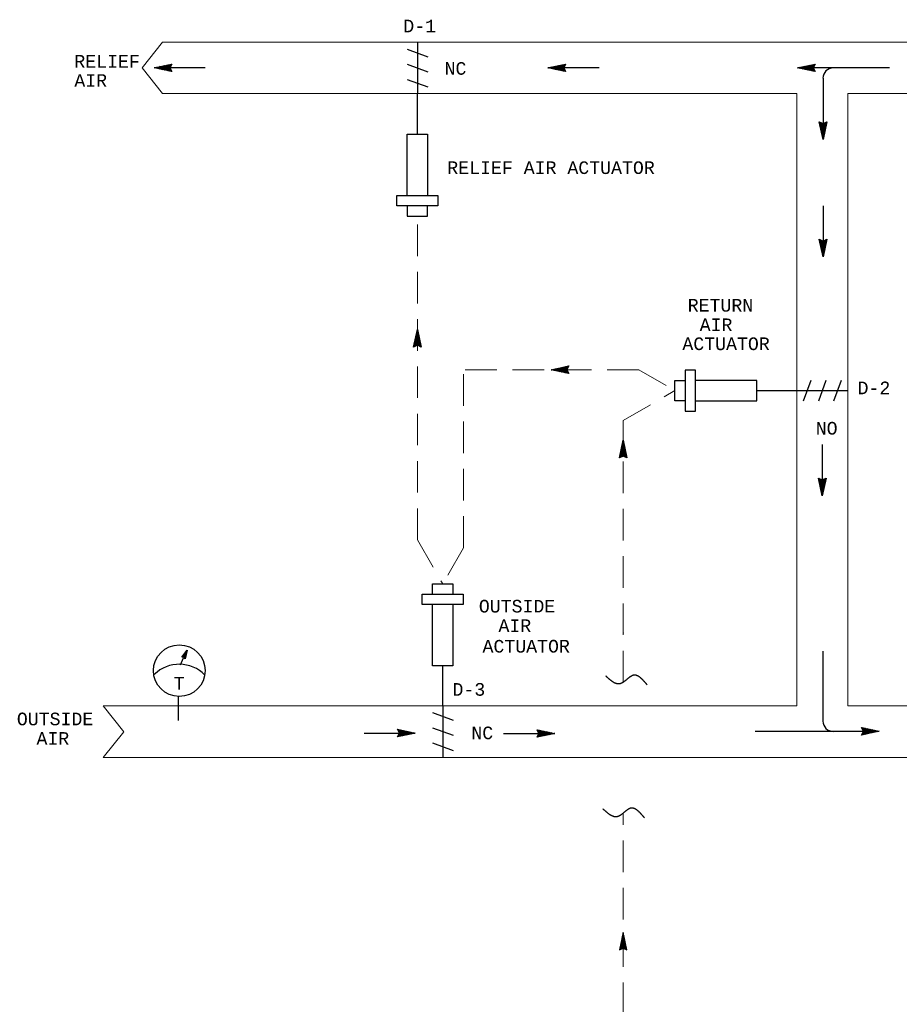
# Model space of a CAD drawing. Header units: inches. Extents: x 3.3 to 32.1, y 0.4 to 19.
# Tile 2 of 4: x 3.3 to 10.3, y 8.6 to 16.4. Entities that reach past the tile are written whole.
import ezdxf
from ezdxf.enums import TextEntityAlignment as Align

# ---------------------------------------------------------------- set-up
doc = ezdxf.new("R2010")
doc.units = ezdxf.units.IN
doc.header["$MEASUREMENT"] = 0
doc.linetypes.add('HIDDEN', pattern=[0.375, 0.25, -0.125])
for name, color, linetype, lineweight in [('M-ANNO-SYMB', 6, 'Continuous', 30), ('M-ANNO-TEXT', 2, 'Continuous', 30), ('M-DIAG-GRPH', 6, 'Continuous', 13)]:
    doc.layers.add(name, color=color, linetype=linetype, lineweight=lineweight)
doc.styles.add('CONTROLTXT', font='monotxt.shx', dxfattribs={"height": 0.1})

msp = doc.modelspace()

# ---------------------------------------------------------------- linework, layer by layer
at = {"layer": 'M-ANNO-SYMB', "linetype": 'Continuous'}
for p, q in [((6.474, 16.2478), (6.474, 15.8427)), ((6.3924, 16.1927), (6.5557, 16.1332)), ((4.3868, 16.0452), (4.5268, 16.0752)), ((4.7919, 16.0452), (4.3868, 16.0452)), ((4.5268, 16.0152), (4.3868, 16.0452)), ((4.3894, 16.0458), (4.3909, 16.0443)), ((4.3935, 16.0467), (4.3911, 16.0443)), ((4.3981, 16.0477), (4.4044, 16.0415)), ((4.407, 16.0496), (4.3999, 16.0425)), ((4.4069, 16.0496), (4.4179, 16.0386)), ((4.4205, 16.0525), (4.4086, 16.0406)), ((4.4156, 16.0513), (4.4314, 16.0357)), ((4.434, 16.0553), (4.4173, 16.0387)), ((4.4244, 16.0532), (4.4449, 16.0327)), ((4.4475, 16.0582), (4.426, 16.0368)), ((4.4331, 16.0551), (4.4584, 16.0298)), ((4.461, 16.0611), (4.4348, 16.035)), ((4.4419, 16.057), (4.4719, 16.027)), ((4.4745, 16.064), (4.4435, 16.0331)), ((4.4505, 16.0588), (4.4854, 16.0241)), ((4.488, 16.067), (4.4523, 16.0312)), ((4.4593, 16.0607), (4.4989, 16.0212)), ((4.5015, 16.0698), (4.461, 16.0293)), ((4.468, 16.0626), (4.5124, 16.0183)), ((4.515, 16.0727), (4.4698, 16.0275)), ((4.4768, 16.0645), (4.5259, 16.0155)), ((4.5254, 16.0726), (4.4785, 16.0256)), ((4.4855, 16.0663), (4.5169, 16.0351)), ((4.5148, 16.0513), (4.4872, 16.0237)), ((4.4943, 16.0682), (4.5137, 16.0488)), ((4.5143, 16.0402), (4.4959, 16.0218)), ((4.503, 16.0701), (4.5172, 16.056)), ((4.5178, 16.0331), (4.5047, 16.02)), ((4.5268, 16.0752), (4.5118, 16.0452)), ((4.5118, 16.072), (4.5207, 16.0631)), ((4.5118, 16.0452), (4.5268, 16.0152)), ((4.5214, 16.0261), (4.5134, 16.0181)), ((4.5205, 16.0738), (4.5243, 16.0701)), ((4.5249, 16.019), (4.5222, 16.0162)), ((6.3924, 16.0732), (6.5557, 16.0135)), ((7.5093, 16.0452), (7.6493, 16.0752)), ((7.9144, 16.0452), (7.5093, 16.0452)), ((7.6493, 16.0152), (7.5093, 16.0452)), ((7.5119, 16.0458), (7.5134, 16.0443)), ((7.5161, 16.0467), (7.5137, 16.0443)), ((7.5207, 16.0477), (7.5269, 16.0415)), ((7.5296, 16.0496), (7.5224, 16.0425)), ((7.5294, 16.0496), (7.5404, 16.0386)), ((7.5431, 16.0525), (7.5312, 16.0406)), ((7.5382, 16.0513), (7.554, 16.0357)), ((7.5566, 16.0553), (7.5398, 16.0387)), ((7.5469, 16.0532), (7.5675, 16.0327)), ((7.5701, 16.0582), (7.5486, 16.0368)), ((7.5557, 16.0551), (7.581, 16.0298)), ((7.5836, 16.0611), (7.5573, 16.035)), ((7.5645, 16.057), (7.5945, 16.027)), ((7.5971, 16.064), (7.5661, 16.0331)), ((7.5731, 16.0588), (7.608, 16.0241)), ((7.6106, 16.067), (7.5748, 16.0312)), ((7.5818, 16.0607), (7.6215, 16.0212)), ((7.6241, 16.0698), (7.5836, 16.0293)), ((7.5906, 16.0626), (7.635, 16.0183)), ((7.6376, 16.0727), (7.5923, 16.0275)), ((7.5993, 16.0645), (7.6485, 16.0155)), ((7.648, 16.0726), (7.6011, 16.0256)), ((7.6081, 16.0663), (7.6395, 16.0351)), ((7.6373, 16.0513), (7.6097, 16.0237)), ((7.6168, 16.0682), (7.6362, 16.0488)), ((7.6368, 16.0402), (7.6185, 16.0218)), ((7.6256, 16.0701), (7.6397, 16.056)), ((7.6403, 16.0331), (7.6272, 16.02)), ((7.6493, 16.0752), (7.6343, 16.0452)), ((7.6343, 16.072), (7.6432, 16.0631)), ((7.6343, 16.0452), (7.6493, 16.0152)), ((7.644, 16.0261), (7.636, 16.0181)), ((7.6431, 16.0738), (7.6468, 16.0701)), ((7.6475, 16.019), (7.6447, 16.0162)), ((9.4873, 16.0452), (9.6274, 16.0752)), ((10.2153, 16.0452), (9.4873, 16.0452)), ((9.6274, 16.0152), (9.4873, 16.0452)), ((9.49, 16.0458), (9.4915, 16.0443)), ((9.4941, 16.0467), (9.4917, 16.0443)), ((9.4987, 16.0477), (9.505, 16.0415)), ((9.5076, 16.0496), (9.5005, 16.0425)), ((9.5075, 16.0496), (9.5185, 16.0386)), ((9.5211, 16.0525), (9.5092, 16.0406)), ((9.5162, 16.0513), (9.532, 16.0357)), ((9.5346, 16.0553), (9.5178, 16.0387)), ((9.525, 16.0532), (9.5455, 16.0327)), ((9.5481, 16.0582), (9.5266, 16.0368)), ((9.5337, 16.0551), (9.559, 16.0298)), ((9.5616, 16.0611), (9.5353, 16.035)), ((9.5425, 16.057), (9.5725, 16.027)), ((9.5751, 16.064), (9.5441, 16.0331)), ((9.5511, 16.0588), (9.586, 16.0241)), ((9.5886, 16.067), (9.5528, 16.0312)), ((9.5598, 16.0607), (9.5995, 16.0212)), ((9.6021, 16.0698), (9.5616, 16.0293)), ((9.5686, 16.0626), (9.613, 16.0183)), ((9.6156, 16.0727), (9.5703, 16.0275)), ((9.5773, 16.0645), (9.6265, 16.0155)), ((9.626, 16.0726), (9.5791, 16.0256)), ((9.5861, 16.0663), (9.6175, 16.0351)), ((9.6154, 16.0513), (9.5877, 16.0237)), ((9.5949, 16.0682), (9.6142, 16.0488)), ((9.6149, 16.0402), (9.5965, 16.0218)), ((9.6036, 16.0701), (9.6177, 16.056)), ((9.6184, 16.0331), (9.6052, 16.02)), ((9.6274, 16.0752), (9.6124, 16.0452)), ((9.6124, 16.072), (9.6212, 16.0631)), ((9.6124, 16.0452), (9.6274, 16.0152)), ((9.622, 16.0261), (9.614, 16.0181)), ((9.6211, 16.0738), (9.6249, 16.0701)), ((9.6255, 16.019), (9.6227, 16.0162)), ((6.3924, 15.9534), (6.5557, 15.8937)), ((9.6899, 15.9642), (9.6899, 15.4781)), ((9.6899, 15.4781), (9.6599, 15.6181)), ((9.6599, 15.6181), (9.6899, 15.6031)), ((9.6612, 15.6118), (9.665, 15.6156)), ((9.6625, 15.6167), (9.7095, 15.5698)), ((9.6631, 15.6031), (9.672, 15.612)), ((9.6706, 15.5681), (9.7196, 15.6172)), ((9.7199, 15.6181), (9.6899, 15.4781)), ((9.6899, 15.6031), (9.7199, 15.6181)), ((9.709, 15.6127), (9.717, 15.6047)), ((9.7161, 15.6162), (9.7189, 15.6135)), ((9.6624, 15.6063), (9.7076, 15.5611)), ((9.665, 15.5943), (9.6791, 15.6085)), ((9.6652, 15.5928), (9.7058, 15.5523)), ((9.6669, 15.5856), (9.6863, 15.605)), ((9.6681, 15.5793), (9.7039, 15.5436)), ((9.6687, 15.5768), (9.7, 15.6082)), ((9.6711, 15.5658), (9.702, 15.5348)), ((9.6725, 15.5593), (9.7168, 15.6037)), ((9.674, 15.5523), (9.7001, 15.5261)), ((9.6744, 15.5506), (9.7139, 15.5902)), ((9.6762, 15.5418), (9.711, 15.5767)), ((9.6769, 15.5388), (9.6983, 15.5173)), ((9.6781, 15.5332), (9.7081, 15.5632)), ((9.68, 15.5244), (9.7053, 15.5497)), ((9.6819, 15.5157), (9.7024, 15.5362)), ((9.6838, 15.6061), (9.7114, 15.5785)), ((9.6949, 15.6056), (9.7133, 15.5872)), ((9.702, 15.6091), (9.7151, 15.596)), ((9.6797, 15.5253), (9.6964, 15.5086)), ((9.6826, 15.5118), (9.6945, 15.4999)), ((9.6838, 15.5069), (9.6994, 15.5227)), ((9.6855, 15.4982), (9.6965, 15.5092)), ((9.6855, 15.4983), (9.6926, 15.4912)), ((9.6874, 15.4894), (9.6936, 15.4957)), ((9.6884, 15.4848), (9.6908, 15.4824)), ((9.6893, 15.4807), (9.6908, 15.4822)), ((6.3119, 14.9514), (6.3119, 15.0324)), ((6.3119, 15.0324), (6.636, 15.0324)), ((6.636, 15.0324), (6.636, 14.9514)), ((6.636, 14.9514), (6.3119, 14.9514)), ((6.3929, 14.9514), (6.3929, 14.8704)), ((6.555, 14.8704), (6.555, 14.9514)), ((9.6899, 14.9514), (9.6899, 14.5463)), ((6.3929, 14.8704), (6.555, 14.8704)), ((9.6899, 14.5463), (9.6599, 14.6864)), ((9.6599, 14.6864), (9.6899, 14.6714)), ((9.6612, 14.6801), (9.665, 14.6839)), ((9.6624, 14.6746), (9.7076, 14.6293)), ((9.6625, 14.685), (9.7095, 14.6381)), ((9.6631, 14.6714), (9.672, 14.6802)), ((9.665, 14.6626), (9.6791, 14.6767)), ((9.6669, 14.6538), (9.6863, 14.6732)), ((9.6687, 14.6451), (9.7, 14.6765)), ((9.6706, 14.6363), (9.7196, 14.6855)), ((9.6838, 14.6744), (9.7114, 14.6467)), ((9.7199, 14.6864), (9.6899, 14.5463)), ((9.6899, 14.6714), (9.7199, 14.6864)), ((9.6949, 14.6739), (9.7133, 14.6555)), ((9.702, 14.6774), (9.7151, 14.6642)), ((9.709, 14.681), (9.717, 14.673)), ((9.7161, 14.6845), (9.7189, 14.6817)), ((9.6652, 14.6611), (9.7058, 14.6206)), ((9.6681, 14.6476), (9.7039, 14.6118)), ((9.6711, 14.6341), (9.702, 14.6031)), ((9.6725, 14.6276), (9.7168, 14.672)), ((9.674, 14.6206), (9.7001, 14.5943)), ((9.6744, 14.6188), (9.7139, 14.6585)), ((9.6762, 14.6101), (9.711, 14.645)), ((9.6769, 14.6071), (9.6983, 14.5856)), ((9.6781, 14.6015), (9.7081, 14.6315)), ((9.68, 14.5927), (9.7053, 14.618)), ((9.6819, 14.584), (9.7024, 14.6045)), ((9.6797, 14.5936), (9.6964, 14.5768)), ((9.6826, 14.5801), (9.6945, 14.5682)), ((9.6838, 14.5752), (9.6994, 14.591)), ((9.6855, 14.5665), (9.6965, 14.5775)), ((9.6855, 14.5666), (9.6926, 14.5594)), ((9.6874, 14.5577), (9.6936, 14.564)), ((9.6884, 14.5531), (9.6908, 14.5507)), ((9.6893, 14.5489), (9.6908, 14.5504)), ((6.444, 13.8318), (6.474, 13.9719)), ((6.474, 13.9719), (6.504, 13.8318)), ((6.4895, 13.8994), (6.45, 13.8597)), ((6.4876, 13.9081), (6.4528, 13.8732)), ((6.4857, 13.9167), (6.4557, 13.8867)), ((6.4986, 13.8571), (6.4581, 13.8976)), ((6.4838, 13.9255), (6.4586, 13.9002)), ((6.4957, 13.8706), (6.46, 13.9064)), ((6.482, 13.9342), (6.4615, 13.9137)), ((6.4927, 13.8841), (6.4618, 13.9151)), ((6.4898, 13.8976), (6.4637, 13.9239)), ((6.4801, 13.943), (6.4645, 13.9272)), ((6.487, 13.9111), (6.4656, 13.9326)), ((6.4783, 13.9517), (6.4673, 13.9407)), ((6.4841, 13.9246), (6.4675, 13.9414)), ((6.4812, 13.9381), (6.4693, 13.95)), ((6.4765, 13.9605), (6.4702, 13.9542)), ((6.4783, 13.9516), (6.4712, 13.9587)), ((6.4746, 13.9693), (6.4731, 13.9678)), ((6.4755, 13.9651), (6.4731, 13.9675)), ((6.474, 13.8468), (6.444, 13.8318)), ((6.4932, 13.8819), (6.4442, 13.8327)), ((6.4477, 13.8337), (6.445, 13.8365)), ((6.4548, 13.8372), (6.4468, 13.8452)), ((6.4913, 13.8906), (6.4471, 13.8462)), ((6.4618, 13.8408), (6.4487, 13.854)), ((6.469, 13.8443), (6.4506, 13.8627)), ((6.4801, 13.8438), (6.4525, 13.8715)), ((6.5013, 13.8332), (6.4543, 13.8801)), ((6.5015, 13.8436), (6.4562, 13.8889)), ((6.4951, 13.8731), (6.4638, 13.8417)), ((6.504, 13.8318), (6.474, 13.8468)), ((6.497, 13.8643), (6.4776, 13.845)), ((6.4988, 13.8556), (6.4847, 13.8415)), ((6.5007, 13.8468), (6.4918, 13.838)), ((6.5026, 13.8381), (6.4988, 13.8343)), ((7.5345, 13.6519), (7.6745, 13.6819)), ((7.5683, 13.6591), (7.5564, 13.6473)), ((7.5634, 13.658), (7.5791, 13.6424)), ((7.5818, 13.662), (7.565, 13.6454)), ((7.5721, 13.6599), (7.5927, 13.6394)), ((7.5953, 13.6649), (7.5738, 13.6435)), ((7.5809, 13.6618), (7.6062, 13.6365)), ((7.6088, 13.6678), (7.5825, 13.6416)), ((7.5897, 13.6636), (7.6197, 13.6336)), ((7.6223, 13.6707), (7.5913, 13.6398)), ((7.5983, 13.6655), (7.6332, 13.6308)), ((7.6358, 13.6737), (7.6, 13.6379)), ((7.607, 13.6674), (7.6467, 13.6279)), ((7.6493, 13.6765), (7.6088, 13.636)), ((7.6158, 13.6693), (7.6602, 13.625)), ((7.6628, 13.6794), (7.6175, 13.6341)), ((7.6245, 13.6712), (7.6737, 13.6221)), ((7.6732, 13.6793), (7.6263, 13.6323)), ((7.6333, 13.673), (7.6647, 13.6418)), ((7.6625, 13.658), (7.6349, 13.6304)), ((7.642, 13.6749), (7.6614, 13.6555)), ((7.6508, 13.6768), (7.6649, 13.6626)), ((7.6745, 13.6819), (7.6595, 13.6519)), ((7.6595, 13.6787), (7.6684, 13.6698)), ((7.6683, 13.6805), (7.672, 13.6768)), ((7.6745, 13.6219), (7.5345, 13.6519)), ((7.5371, 13.6525), (7.5386, 13.651)), ((7.5413, 13.6534), (7.5389, 13.651)), ((7.5459, 13.6544), (7.5521, 13.6481)), ((7.5548, 13.6563), (7.5476, 13.6491)), ((7.5546, 13.6563), (7.5656, 13.6453)), ((7.662, 13.6469), (7.6437, 13.6285)), ((7.6655, 13.6398), (7.6524, 13.6266)), ((7.6595, 13.6519), (7.6745, 13.6219)), ((7.6692, 13.6328), (7.6612, 13.6248)), ((7.6727, 13.6256), (7.6699, 13.6229)), ((8.6778, 13.6486), (8.5968, 13.6486)), ((8.5968, 13.6486), (8.5968, 13.3245)), ((8.6778, 13.3245), (8.6778, 13.6486)), ((8.5157, 13.4056), (8.5157, 13.5676)), ((8.5157, 13.5676), (8.5968, 13.5676)), ((9.5357, 13.4049), (9.5955, 13.5682)), ((9.6555, 13.4049), (9.7153, 13.5682)), ((9.7753, 13.4049), (9.8348, 13.5682)), ((9.4807, 13.4865), (9.8858, 13.4865)), ((8.5968, 13.4056), (8.5157, 13.4056)), ((8.5968, 13.3245), (8.6778, 13.3245)), ((8.0755, 12.9528), (8.1055, 13.0929)), ((8.1172, 13.0377), (8.0872, 13.0077)), ((8.1154, 13.0465), (8.0901, 13.0212)), ((8.1135, 13.0552), (8.093, 13.0347)), ((8.1242, 13.0051), (8.0934, 13.0361)), ((8.1214, 13.0186), (8.0952, 13.0449)), ((8.1116, 13.064), (8.096, 13.0482)), ((8.1185, 13.0321), (8.0971, 13.0536)), ((8.1099, 13.0727), (8.0989, 13.0617)), ((8.1156, 13.0456), (8.099, 13.0624)), ((8.1127, 13.0591), (8.1009, 13.071)), ((8.108, 13.0815), (8.1017, 13.0752)), ((8.1099, 13.0726), (8.1027, 13.0797)), ((8.1061, 13.0902), (8.1046, 13.0887)), ((8.107, 13.0861), (8.1046, 13.0885)), ((8.1055, 13.0929), (8.1355, 12.9528)), ((9.6834, 13.0589), (9.6834, 12.6538)), ((8.1055, 12.9678), (8.0755, 12.9528)), ((8.1247, 13.0028), (8.0757, 12.9537)), ((8.0792, 12.9547), (8.0765, 12.9575)), ((8.0864, 12.9582), (8.0783, 12.9662)), ((8.1229, 13.0116), (8.0786, 12.9672)), ((8.0934, 12.9618), (8.0802, 12.975)), ((8.121, 13.0204), (8.0815, 12.9807)), ((8.1005, 12.9653), (8.0821, 12.9837)), ((8.1116, 12.9648), (8.084, 12.9925)), ((8.1191, 13.0291), (8.0843, 12.9942)), ((8.1329, 12.9542), (8.0859, 13.0011)), ((8.133, 12.9646), (8.0877, 13.0098)), ((8.1301, 12.9781), (8.0896, 13.0186)), ((8.1272, 12.9916), (8.0915, 13.0274)), ((8.1266, 12.9941), (8.0954, 12.9627)), ((8.1355, 12.9528), (8.1055, 12.9678)), ((8.1285, 12.9853), (8.1091, 12.966)), ((8.1304, 12.9766), (8.1162, 12.9625)), ((8.1322, 12.9678), (8.1234, 12.959)), ((8.1341, 12.9591), (8.1304, 12.9553)), ((9.6834, 12.6538), (9.6534, 12.7939)), ((9.6534, 12.7939), (9.6834, 12.7789)), ((9.6547, 12.7876), (9.6585, 12.7914)), ((9.6559, 12.7821), (9.7011, 12.7369)), ((9.656, 12.7925), (9.703, 12.7456)), ((9.6566, 12.7789), (9.6655, 12.7877)), ((9.6585, 12.7701), (9.6726, 12.7842)), ((9.6587, 12.7686), (9.6993, 12.7281)), ((9.6604, 12.7614), (9.6797, 12.7807)), ((9.6616, 12.7551), (9.6974, 12.7193)), ((9.6622, 12.7526), (9.6935, 12.784)), ((9.6641, 12.7439), (9.7131, 12.793)), ((9.6646, 12.7416), (9.6955, 12.7106)), ((9.666, 12.7351), (9.7103, 12.7795)), ((9.6675, 12.7281), (9.6936, 12.7018)), ((9.6679, 12.7264), (9.7074, 12.766)), ((9.6697, 12.7176), (9.7045, 12.7525)), ((9.6716, 12.709), (9.7016, 12.739)), ((9.6735, 12.7002), (9.6988, 12.7255)), ((9.6772, 12.7819), (9.7049, 12.7542)), ((9.7134, 12.7939), (9.6834, 12.6538)), ((9.6834, 12.7789), (9.7134, 12.7939)), ((9.6884, 12.7814), (9.7068, 12.763)), ((9.6955, 12.7849), (9.7086, 12.7717)), ((9.7025, 12.7885), (9.7105, 12.7805)), ((9.7096, 12.792), (9.7124, 12.7892)), ((9.6704, 12.7146), (9.6918, 12.6931)), ((9.6732, 12.7011), (9.6899, 12.6843)), ((9.6754, 12.6915), (9.6959, 12.712)), ((9.6761, 12.6876), (9.688, 12.6757)), ((9.6772, 12.6827), (9.6929, 12.6985)), ((9.679, 12.674), (9.69, 12.685)), ((9.679, 12.6741), (9.6861, 12.667)), ((9.6809, 12.6652), (9.6871, 12.6715)), ((9.6819, 12.6606), (9.6843, 12.6582)), ((9.6828, 12.6565), (9.6843, 12.658)), ((6.5938, 11.8735), (6.5938, 11.9545)), ((6.5938, 11.9545), (6.7559, 11.9545)), ((6.7559, 11.9545), (6.7559, 11.8735)), ((6.5128, 11.7925), (6.5128, 11.8735)), ((6.5128, 11.8735), (6.8369, 11.8735)), ((6.8369, 11.8735), (6.8369, 11.7925)), ((6.8369, 11.7925), (6.5128, 11.7925)), ((4.6073, 11.3736), (4.6484, 11.4296)), ((4.6417, 11.3987), (4.6195, 11.3902)), ((4.6426, 11.4029), (4.6234, 11.3956)), ((4.6351, 11.3674), (4.6241, 11.3964)), ((4.6365, 11.374), (4.6266, 11.3999)), ((4.6435, 11.4071), (4.6274, 11.401)), ((4.6379, 11.3805), (4.6292, 11.4034)), ((4.6444, 11.4113), (4.6313, 11.4063)), ((4.6393, 11.3871), (4.6318, 11.4069)), ((4.6484, 11.4296), (4.6339, 11.3617)), ((4.6407, 11.3936), (4.6343, 11.4104)), ((4.6454, 11.4156), (4.6353, 11.4117)), ((4.6421, 11.4001), (4.6369, 11.4139)), ((4.6463, 11.4198), (4.6393, 11.4171)), ((4.6435, 11.4067), (4.6394, 11.4174)), ((4.6449, 11.4132), (4.642, 11.4208)), ((9.6889, 11.4216), (9.6889, 10.8661)), ((4.6236, 11.3743), (4.6073, 11.3736)), ((4.639, 11.386), (4.6076, 11.374)), ((4.6132, 11.3738), (4.6113, 11.379)), ((4.6399, 11.3902), (4.6116, 11.3794)), ((4.617, 11.3741), (4.6138, 11.3825)), ((4.6408, 11.3944), (4.6155, 11.3848)), ((4.6209, 11.3742), (4.6164, 11.386)), ((4.6381, 11.3817), (4.6181, 11.3741)), ((4.6257, 11.3718), (4.619, 11.3895)), ((4.633, 11.3629), (4.6215, 11.3929)), ((4.6339, 11.3617), (4.6236, 11.3743)), ((4.6372, 11.3775), (4.6248, 11.3728)), ((4.6363, 11.3732), (4.6273, 11.3698)), ((4.6354, 11.369), (4.6297, 11.3668)), ((4.6345, 11.3648), (4.6321, 11.3638)), ((4.5782, 11.0604), (4.5782, 10.8723)), ((6.5932, 10.934), (6.7565, 10.8745)), ((6.6747, 10.989), (6.6747, 10.5839)), ((6.0511, 10.772), (6.4562, 10.772)), ((6.3161, 10.802), (6.4562, 10.772)), ((6.3311, 10.772), (6.3161, 10.802)), ((6.4562, 10.772), (6.3161, 10.742)), ((6.3161, 10.742), (6.3311, 10.772)), ((6.3661, 10.7527), (6.317, 10.8017)), ((6.3175, 10.7446), (6.3644, 10.7916)), ((6.318, 10.7982), (6.3208, 10.801)), ((6.3215, 10.7911), (6.3295, 10.7991)), ((6.3251, 10.7841), (6.3383, 10.7972)), ((6.3574, 10.7508), (6.326, 10.7821)), ((6.3279, 10.7445), (6.3731, 10.7897)), ((6.3281, 10.7658), (6.3558, 10.7935)), ((6.3286, 10.777), (6.347, 10.7954)), ((6.3749, 10.7546), (6.3305, 10.7989)), ((6.3414, 10.7473), (6.3819, 10.7878)), ((6.3836, 10.7565), (6.344, 10.796)), ((6.3549, 10.7502), (6.3906, 10.786)), ((6.3924, 10.7583), (6.3575, 10.7931)), ((6.3684, 10.7532), (6.3994, 10.7841)), ((6.401, 10.7602), (6.371, 10.7902)), ((6.3819, 10.7561), (6.4082, 10.7822)), ((6.4098, 10.7621), (6.3845, 10.7873)), ((6.3954, 10.759), (6.4169, 10.7803)), ((6.4185, 10.764), (6.398, 10.7845)), ((6.4089, 10.7618), (6.4257, 10.7785)), ((6.4273, 10.7658), (6.4115, 10.7815)), ((6.4224, 10.7647), (6.4343, 10.7766)), ((6.436, 10.7676), (6.425, 10.7786)), ((6.4359, 10.7676), (6.443, 10.7747)), ((6.4448, 10.7695), (6.4385, 10.7757)), ((6.4494, 10.7705), (6.4518, 10.7728)), ((6.4535, 10.7713), (6.452, 10.7728)), ((6.5932, 10.8145), (6.7565, 10.755)), ((7.4229, 10.7987), (7.563, 10.7687)), ((7.4379, 10.7687), (7.4229, 10.7987)), ((7.4729, 10.7495), (7.4238, 10.7985)), ((7.4243, 10.7413), (7.4712, 10.7884)), ((7.4248, 10.795), (7.4275, 10.7977)), ((7.4283, 10.7878), (7.4363, 10.7959)), ((7.4319, 10.7808), (7.445, 10.794)), ((7.4642, 10.7476), (7.4328, 10.7788)), ((7.4347, 10.7412), (7.4799, 10.7865)), ((7.4349, 10.7626), (7.4626, 10.7902)), ((7.4354, 10.7737), (7.4538, 10.7921)), ((7.4817, 10.7513), (7.4373, 10.7956)), ((7.4482, 10.7441), (7.4887, 10.7846)), ((7.4904, 10.7532), (7.4508, 10.7927)), ((7.4617, 10.747), (7.4974, 10.7827)), ((7.4992, 10.7551), (7.4643, 10.7899)), ((7.4752, 10.75), (7.5062, 10.7808)), ((7.5078, 10.757), (7.4778, 10.787)), ((7.4887, 10.7528), (7.5149, 10.779)), ((7.5166, 10.7588), (7.4913, 10.7841)), ((7.5022, 10.7557), (7.5237, 10.7771)), ((7.5253, 10.7607), (7.5048, 10.7812)), ((7.5157, 10.7586), (7.5324, 10.7752)), ((7.5341, 10.7626), (7.5183, 10.7782)), ((7.5292, 10.7615), (7.5411, 10.7733)), ((7.5428, 10.7643), (7.5318, 10.7753)), ((7.5427, 10.7643), (7.5498, 10.7715)), ((7.5516, 10.7662), (7.5453, 10.7725)), ((9.1525, 10.7865), (10.1355, 10.7865)), ((9.9955, 10.8165), (10.1355, 10.7865)), ((10.0105, 10.7865), (9.9955, 10.8165)), ((10.1355, 10.7865), (9.9955, 10.7565)), ((9.9955, 10.7565), (10.0105, 10.7865)), ((10.0455, 10.7672), (9.9963, 10.8162)), ((9.9968, 10.7591), (10.0437, 10.8061)), ((9.9973, 10.8127), (10.0001, 10.8155)), ((10.0008, 10.8056), (10.0088, 10.8136)), ((10.0045, 10.7986), (10.0176, 10.8117)), ((10.0192, 10.7616), (10.0051, 10.7757)), ((10.0367, 10.7653), (10.0053, 10.7966)), ((10.0072, 10.759), (10.0525, 10.8042)), ((10.0075, 10.7803), (10.0351, 10.808)), ((10.008, 10.7915), (10.0263, 10.8099)), ((10.028, 10.7635), (10.0086, 10.7828)), ((10.0542, 10.7691), (10.0098, 10.8134)), ((10.0207, 10.7618), (10.0612, 10.8024)), ((10.063, 10.771), (10.0233, 10.8105)), ((10.0342, 10.7647), (10.07, 10.8005)), ((10.0717, 10.7728), (10.0368, 10.8076)), ((10.0477, 10.7677), (10.0787, 10.7986)), ((10.0804, 10.7747), (10.0503, 10.8047)), ((10.0612, 10.7706), (10.0875, 10.7967)), ((10.0891, 10.7766), (10.0638, 10.8019)), ((10.0747, 10.7735), (10.0962, 10.7949)), ((10.0979, 10.7785), (10.0774, 10.799)), ((10.0882, 10.7763), (10.105, 10.793)), ((10.1066, 10.7803), (10.0909, 10.796)), ((10.1017, 10.7792), (10.1136, 10.7911)), ((10.1154, 10.7821), (10.1044, 10.7931)), ((10.1152, 10.7821), (10.1224, 10.7892)), ((10.1241, 10.784), (10.1179, 10.7902)), ((10.1287, 10.785), (10.1311, 10.7873)), ((10.1329, 10.7858), (10.1314, 10.7873)), ((6.3224, 10.7433), (6.3186, 10.7471)), ((6.3311, 10.7452), (6.3223, 10.7541)), ((6.3399, 10.7471), (6.3258, 10.7612)), ((6.3486, 10.749), (6.3293, 10.7683)), ((6.5932, 10.695), (6.7565, 10.6352)), ((7.1578, 10.7687), (7.563, 10.7687)), ((7.563, 10.7687), (7.4229, 10.7387)), ((7.4229, 10.7387), (7.4379, 10.7687)), ((7.4292, 10.7401), (7.4254, 10.7438)), ((7.4379, 10.742), (7.429, 10.7508)), ((7.4467, 10.7438), (7.4325, 10.758)), ((7.4554, 10.7457), (7.436, 10.7651)), ((7.5562, 10.7672), (7.5586, 10.7696)), ((7.5603, 10.7681), (7.5588, 10.7696)), ((10.0017, 10.7578), (9.998, 10.7616)), ((10.0105, 10.7597), (10.0016, 10.7686)), ((6.6748, 10.584), (6.6748, 10.5789)), ((8.1052, 9.1926), (8.0752, 9.0526)), ((8.0864, 9.1048), (8.1173, 9.1358)), ((8.0893, 9.1183), (8.1154, 9.1446)), ((8.0922, 9.1318), (8.1135, 9.1533)), ((8.0934, 9.1375), (8.1234, 9.1075)), ((8.095, 9.1453), (8.1117, 9.1621)), ((8.0953, 9.1462), (8.1205, 9.121)), ((8.0972, 9.155), (8.1177, 9.1345)), ((8.0979, 9.1588), (8.1098, 9.1707)), ((8.099, 9.1637), (8.1147, 9.148)), ((8.1008, 9.1723), (8.1079, 9.1795)), ((8.1008, 9.1725), (8.1118, 9.1615)), ((8.1027, 9.1812), (8.1089, 9.175)), ((8.1037, 9.1858), (8.106, 9.1882)), ((8.1045, 9.19), (8.106, 9.1885)), ((8.1352, 9.0526), (8.1052, 9.1926)), ((8.0752, 9.0526), (8.1052, 9.0676)), ((8.0765, 9.0588), (8.0803, 9.0551)), ((8.0777, 9.0643), (8.1229, 9.1096)), ((8.0778, 9.0539), (8.1248, 9.1008)), ((8.0784, 9.0676), (8.0873, 9.0587)), ((8.0803, 9.0763), (8.0944, 9.0622)), ((8.0805, 9.0778), (8.121, 9.1183)), ((8.0822, 9.0851), (8.1015, 9.0657)), ((8.0834, 9.0913), (8.1192, 9.1271)), ((8.084, 9.0938), (8.1153, 9.0624)), ((8.0859, 9.1026), (8.1349, 9.0534)), ((8.0878, 9.1113), (8.132, 9.0669)), ((8.0897, 9.1201), (8.1292, 9.0804)), ((8.0915, 9.1288), (8.1263, 9.0939)), ((8.099, 9.0646), (8.1267, 9.0922)), ((8.1052, 9.0676), (8.1352, 9.0526)), ((8.1102, 9.0651), (8.1285, 9.0834)), ((8.1173, 9.0616), (8.1304, 9.0747)), ((8.1243, 9.0579), (8.1323, 9.0659)), ((8.1314, 9.0544), (8.1342, 9.0572))]:
    msp.add_line(p, q, dxfattribs=at)
at = {"layer": 'M-ANNO-SYMB', "color": 6, "linetype": 'Continuous'}
for p, q in [((6.474, 15.5186), (6.474, 15.8427)), ((9.1639, 13.4866), (9.4808, 13.4866)), ((6.6748, 10.9892), (6.6748, 11.3063))]:
    msp.add_line(p, q, dxfattribs=at)
at = {"layer": 'M-ANNO-SYMB'}
msp.add_line((4.5964, 11.3138), (4.6208, 11.3682), dxfattribs=at)
at = {"layer": 'M-ANNO-SYMB', "linetype": 'Continuous', "flags": 128}
for points in [[(6.3929, 15.0324), (6.3929, 15.5186), (6.555, 15.5186), (6.555, 15.0324)], [(8.6778, 13.4056), (9.1639, 13.4056), (9.1639, 13.5676), (8.6778, 13.5676)], [(6.7559, 11.7925), (6.7559, 11.3063), (6.5938, 11.3063), (6.5938, 11.7925)]]:
    msp.add_lwpolyline(points, dxfattribs=at)
at = {"layer": 'M-ANNO-SYMB', "flags": 128}
for points in [[(8.2954, 11.1545), (8.2938, 11.1564), (8.2921, 11.1583), (8.2905, 11.1603), (8.2888, 11.1622), (8.2872, 11.1641), (8.2856, 11.166), (8.2839, 11.1679), (8.2823, 11.1698), (8.2806, 11.1717), (8.279, 11.1735), (8.2773, 11.1754), (8.2757, 11.1773), (8.2741, 11.1791), (8.2724, 11.1809), (8.2708, 11.1827), (8.2691, 11.1845), (8.2675, 11.1863), (8.2658, 11.1881), (8.2642, 11.1898), (8.2625, 11.1915), (8.2609, 11.1932), (8.2592, 11.1949), (8.2576, 11.1965), (8.256, 11.1982), (8.2543, 11.1998), (8.2527, 11.2013), (8.251, 11.2029), (8.2494, 11.2044), (8.2477, 11.2059), (8.2461, 11.2074), (8.2444, 11.2088), (8.2428, 11.2102), (8.2411, 11.2115), (8.2395, 11.2129), (8.2378, 11.2142), (8.2362, 11.2154), (8.2345, 11.2166), (8.2328, 11.2178), (8.2312, 11.2189), (8.2295, 11.22), (8.2279, 11.2211), (8.2262, 11.2221), (8.2246, 11.223), (8.2229, 11.2239), (8.2213, 11.2248), (8.2196, 11.2256), (8.2179, 11.2264), (8.2163, 11.2271), (8.2146, 11.2278), (8.213, 11.2284), (8.2113, 11.229), (8.2096, 11.2295), (8.208, 11.2299), (8.2063, 11.2303), (8.2046, 11.2307), (8.203, 11.231), (8.2013, 11.2312), (8.1996, 11.2314), (8.198, 11.2315), (8.1963, 11.2315), (8.1946, 11.2315), (8.1929, 11.2314), (8.1913, 11.2312), (8.1896, 11.231), (8.1879, 11.2307), (8.1862, 11.2304), (8.1846, 11.2299), (8.1829, 11.2294), (8.1812, 11.2289), (8.1795, 11.2283), (8.1778, 11.2276), (8.1762, 11.2269), (8.1745, 11.2261), (8.1728, 11.2252), (8.1711, 11.2244), (8.1694, 11.2234), (8.1677, 11.2224), (8.1661, 11.2214), (8.1644, 11.2204), (8.1627, 11.2193), (8.161, 11.2181), (8.1593, 11.2169), (8.1576, 11.2157), (8.1559, 11.2145), (8.1542, 11.2132), (8.1525, 11.2119), (8.1508, 11.2106), (8.1491, 11.2093), (8.1474, 11.2079), (8.1457, 11.2066), (8.144, 11.2052), (8.1423, 11.2038), (8.1406, 11.2024), (8.1389, 11.2009), (8.1372, 11.1995), (8.1354, 11.1981), (8.1337, 11.1966), (8.132, 11.1952), (8.1303, 11.1938), (8.1286, 11.1923), (8.1269, 11.1909), (8.1252, 11.1895), (8.1234, 11.1881), (8.1217, 11.1867), (8.12, 11.1853), (8.1183, 11.184), (8.1165, 11.1826), (8.1148, 11.1813), (8.1131, 11.18), (8.1114, 11.1788), (8.1096, 11.1775), (8.1079, 11.1763), (8.1062, 11.1751), (8.1044, 11.174), (8.1027, 11.1729), (8.101, 11.1718), (8.0992, 11.1708), (8.0975, 11.1698), (8.0958, 11.1689), (8.094, 11.168), (8.0923, 11.1671), (8.0905, 11.1664), (8.0888, 11.1656), (8.087, 11.165), (8.0853, 11.1643), (8.0835, 11.1638), (8.0818, 11.1633), (8.08, 11.1628), (8.0783, 11.1625), (8.0765, 11.1622), (8.0748, 11.1619), (8.073, 11.1618), (8.0712, 11.1617), (8.0695, 11.1616), (8.0677, 11.1616), (8.066, 11.1617), (8.0642, 11.1618), (8.0624, 11.162), (8.0607, 11.1622), (8.0589, 11.1625), (8.0571, 11.1628), (8.0553, 11.1632), (8.0536, 11.1636), (8.0518, 11.1641), (8.05, 11.1647), (8.0483, 11.1653), (8.0465, 11.1659), (8.0447, 11.1666), (8.0429, 11.1673), (8.0411, 11.1681), (8.0394, 11.1689), (8.0376, 11.1697), (8.0358, 11.1706), (8.034, 11.1715), (8.0322, 11.1725), (8.0304, 11.1735), (8.0287, 11.1745), (8.0269, 11.1756), (8.0251, 11.1767), (8.0233, 11.1779), (8.0215, 11.1791), (8.0197, 11.1803), (8.0179, 11.1815), (8.0161, 11.1828), (8.0143, 11.1841), (8.0126, 11.1854), (8.0108, 11.1867), (8.009, 11.1881), (8.0072, 11.1895), (8.0054, 11.1909), (8.0036, 11.1924), (8.0018, 11.1938), (8, 11.1953), (7.9982, 11.1968), (7.9964, 11.1983), (7.9946, 11.1999), (7.9928, 11.2014), (7.991, 11.203), (7.9892, 11.2045), (7.9874, 11.2061), (7.9856, 11.2077), (7.9838, 11.2093), (7.982, 11.211), (7.9802, 11.2126), (7.9784, 11.2142), (7.9766, 11.2159), (7.9748, 11.2175), (7.973, 11.2192), (7.9712, 11.2208), (7.9694, 11.2225), (7.9676, 11.2241)], [(8.2736, 10.1007), (8.272, 10.1026), (8.2703, 10.1045), (8.2687, 10.1064), (8.267, 10.1084), (8.2654, 10.1103), (8.2638, 10.1123), (8.2621, 10.1142), (8.2605, 10.1161), (8.2588, 10.1179), (8.2572, 10.1198), (8.2555, 10.1217), (8.2539, 10.1235), (8.2523, 10.1254), (8.2506, 10.1272), (8.249, 10.129), (8.2473, 10.1308), (8.2457, 10.1326), (8.244, 10.1343), (8.2424, 10.1361), (8.2407, 10.1378), (8.2391, 10.1395), (8.2375, 10.1412), (8.2358, 10.1428), (8.2341, 10.1444), (8.2325, 10.146), (8.2309, 10.1476), (8.2292, 10.1492), (8.2276, 10.1507), (8.2259, 10.1522), (8.2243, 10.1536), (8.2226, 10.1551), (8.221, 10.1565), (8.2193, 10.1578), (8.2177, 10.1591), (8.216, 10.1604), (8.2144, 10.1617), (8.2127, 10.1629), (8.211, 10.1641), (8.2094, 10.1652), (8.2077, 10.1663), (8.2061, 10.1673), (8.2044, 10.1683), (8.2028, 10.1693), (8.2011, 10.1702), (8.1995, 10.1711), (8.1978, 10.1719), (8.1961, 10.1727), (8.1945, 10.1734), (8.1928, 10.1741), (8.1911, 10.1747), (8.1895, 10.1753), (8.1878, 10.1758), (8.1862, 10.1762), (8.1845, 10.1766), (8.1828, 10.177), (8.1812, 10.1773), (8.1795, 10.1775), (8.1778, 10.1776), (8.1762, 10.1777), (8.1745, 10.1778), (8.1728, 10.1778), (8.1711, 10.1777), (8.1695, 10.1775), (8.1678, 10.1773), (8.1661, 10.177), (8.1644, 10.1766), (8.1628, 10.1762), (8.1611, 10.1757), (8.1594, 10.1752), (8.1577, 10.1745), (8.156, 10.1739), (8.1544, 10.1731), (8.1527, 10.1724), (8.151, 10.1715), (8.1493, 10.1706), (8.1476, 10.1697), (8.1459, 10.1687), (8.1442, 10.1677), (8.1426, 10.1666), (8.1409, 10.1655), (8.1392, 10.1644), (8.1375, 10.1632), (8.1358, 10.162), (8.1341, 10.1608), (8.1324, 10.1595), (8.1307, 10.1582), (8.129, 10.1569), (8.1273, 10.1556), (8.1256, 10.1542), (8.1239, 10.1528), (8.1222, 10.1514), (8.1205, 10.15), (8.1188, 10.1486), (8.1171, 10.1472), (8.1154, 10.1458), (8.1136, 10.1443), (8.1119, 10.1429), (8.1102, 10.1415), (8.1085, 10.14), (8.1068, 10.1386), (8.1051, 10.1372), (8.1034, 10.1358), (8.1016, 10.1344), (8.0999, 10.133), (8.0982, 10.1316), (8.0965, 10.1303), (8.0948, 10.1289), (8.093, 10.1276), (8.0913, 10.1263), (8.0896, 10.125), (8.0878, 10.1238), (8.0861, 10.1226), (8.0844, 10.1214), (8.0827, 10.1203), (8.0809, 10.1192), (8.0792, 10.1181), (8.0774, 10.1171), (8.0757, 10.1161), (8.074, 10.1152), (8.0722, 10.1143), (8.0705, 10.1134), (8.0687, 10.1126), (8.067, 10.1119), (8.0652, 10.1112), (8.0635, 10.1105), (8.0617, 10.11), (8.06, 10.1095), (8.0582, 10.109), (8.0565, 10.1087), (8.0547, 10.1084), (8.053, 10.1081), (8.0512, 10.1079), (8.0494, 10.1078), (8.0477, 10.1078), (8.0459, 10.1078), (8.0442, 10.1078), (8.0424, 10.108), (8.0406, 10.1081), (8.0389, 10.1084), (8.0371, 10.1087), (8.0353, 10.109), (8.0335, 10.1094), (8.0318, 10.1098), (8.03, 10.1103), (8.0282, 10.1108), (8.0265, 10.1115), (8.0247, 10.1122), (8.0229, 10.1128), (8.0211, 10.1136), (8.0193, 10.1143), (8.0176, 10.1151), (8.0158, 10.116), (8.014, 10.1169), (8.0122, 10.1178), (8.0104, 10.1188), (8.0086, 10.1198), (8.0069, 10.1208), (8.0051, 10.1219), (8.0033, 10.123), (8.0015, 10.1242), (7.9997, 10.1253), (7.9979, 10.1265), (7.9961, 10.1278), (7.9943, 10.129), (7.9925, 10.1303), (7.9907, 10.1317), (7.989, 10.133), (7.9872, 10.1344), (7.9854, 10.1358), (7.9836, 10.1372), (7.9818, 10.1386), (7.98, 10.1401), (7.9782, 10.1416), (7.9764, 10.1431), (7.9746, 10.1446), (7.9728, 10.1461), (7.971, 10.1477), (7.9692, 10.1492), (7.9674, 10.1508), (7.9656, 10.1524), (7.9638, 10.154), (7.962, 10.1556), (7.9602, 10.1573), (7.9584, 10.1589), (7.9566, 10.1605), (7.9548, 10.1622), (7.953, 10.1638), (7.9512, 10.1655), (7.9494, 10.1671), (7.9476, 10.1688), (7.9458, 10.1704)]]:
    msp.add_lwpolyline(points, dxfattribs=at)
at = {"layer": 'M-ANNO-SYMB'}
msp.add_circle((4.5869, 11.2668), 0.2048, dxfattribs=at)
at = {"layer": 'M-ANNO-SYMB', "linetype": 'Continuous'}
for centre, start, end in [((9.7699, 15.9633), 90, 180), ((9.7699, 10.8661), 180, 270)]:
    msp.add_arc(centre, 0.081, start, end, dxfattribs=at)
at = {"layer": 'M-ANNO-SYMB'}
msp.add_arc((4.5873, 11.0333), 0.284, 44.36924, 134.32469, dxfattribs=at)
at = {"layer": 'M-DIAG-GRPH', "color": 6, "linetype": 'HIDDEN'}
for p, q in [((6.474, 12.3031), (6.474, 14.8704)), ((8.2289, 13.6519), (6.8402, 13.6519)), ((6.8402, 12.2414), (6.8402, 13.6519)), ((8.2289, 13.6519), (8.5157, 13.4866)), ((8.1055, 13.2502), (8.5157, 13.4866)), ((8.1055, 11.1746), (8.1055, 13.2502)), ((6.474, 12.3031), (6.6748, 11.9545)), ((6.8402, 12.2414), (6.6748, 11.9545)), ((8.1052, 6.67), (8.1052, 10.1372))]:
    msp.add_line(p, q, dxfattribs=at)
at = {"layer": 'M-DIAG-GRPH', "color": 6, "linetype": 'Continuous'}
msp.add_line((20.382, 10.5789), (3.9841, 10.5789), dxfattribs=at)
at = {"layer": 'M-DIAG-GRPH', "color": 6, "linetype": 'Continuous', "flags": 128}
for points in [[(14.911, 16.2478), (4.4548, 16.2478), (4.2927, 16.0452), (4.4548, 15.8427), (9.4808, 15.8427), (9.4808, 10.9875)], [(4.4546, 16.2475), (15.9012, 16.2475), (15.7392, 16.045), (15.9417, 15.8424), (15.3971, 15.8424)], [(9.8859, 10.9875), (9.8859, 15.8427), (15.9415, 15.8427)], [(6.1047, 10.5789), (3.9841, 10.5789), (4.1462, 10.7832), (3.9841, 10.9875), (9.4808, 10.9875)], [(9.8859, 10.9875), (20.3822, 10.9875)]]:
    msp.add_lwpolyline(points, dxfattribs=at)
at = {"layer": 'M-DIAG-GRPH', "color": 6, "linetype": 'HIDDEN'}
msp.add_point((8.1052, 11.5665), dxfattribs=at)

# ---------------------------------------------------------------- texts
at = {"layer": 'M-ANNO-TEXT', "linetype": 'Continuous', "style": 'CONTROLTXT'}
for s, p in [('D-1', (6.3625, 16.3267)), ('RELIEF', (3.7548, 16.0467)), ('NC', (6.6895, 15.9902)), ('AIR', (3.7548, 15.8947)), ('RELIEF AIR ACTUATOR', (6.7111, 15.2037)), ('ACTUATOR', (8.5746, 13.808)), ('D-2', (9.9633, 13.4579)), ('NO', (9.6316, 13.1382)), ('ACTUATOR', (6.9903, 11.4105)), ('D-3', (6.7524, 11.0681)), ('NC', (6.9018, 10.7235))]:
    msp.add_text(s, height=0.1, dxfattribs=at).set_placement(p)
for s, p in [('RETURN', (8.8764, 14.1129)), ('AIR', (8.8415, 13.9583)), ('OUTSIDE', (7.2641, 11.7279)), ('AIR', (7.2466, 11.5733)), ('OUTSIDE', (3.6022, 10.834)), ('AIR', (3.5847, 10.6794))]:
    msp.add_text(s, height=0.1, dxfattribs=at).set_placement(p, align=Align.CENTER)
at = {"layer": 'M-ANNO-TEXT', "style": 'CONTROLTXT'}
msp.add_text('T', height=0.1, dxfattribs=at).set_placement((4.5434, 11.1169))

doc.saveas('drawing.dxf')
